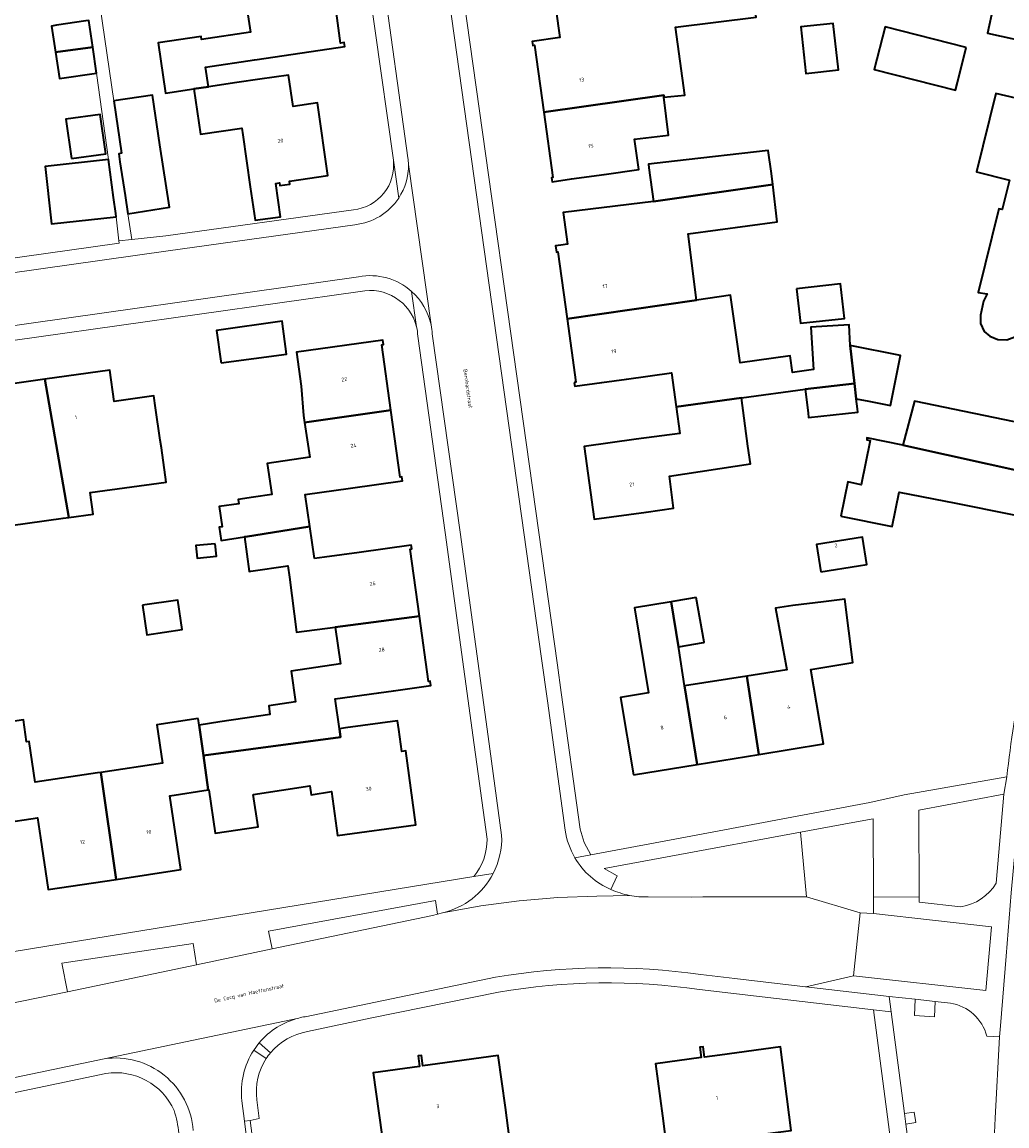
# Model space of a CAD drawing. Header units: metres. Extents: x 201541 to 204988, y 387833 to 394342.
# Tile 164 of 214: x 203484 to 203578, y 391738 to 391843. Entities that reach past the tile are written whole.
import ezdxf
from ezdxf.enums import TextEntityAlignment as Align

# ---------------------------------------------------------------- set-up
doc = ezdxf.new("R2010")
doc.units = ezdxf.units.M
doc.layers.get('Defpoints').update_dxf_attribs({"lineweight": 25})
for name, color, linetype, lineweight in [('B-WE-GR-BEPLANTING_CULTUUR_BODEMBEDEKKER-GV', 90, 'Continuous', 18), ('B-WE-OG-BEBOUWING-GV', 7, 'Continuous', 35), ('B-WE-OG-BEBOUWING-T18', 10, 'Continuous', 18), ('B-WE-OG-BEBOUWING_SCHUUR-GV', 7, 'Continuous', 35), ('B-WE-OG-TERREIN_ERF-GV', 7, 'Continuous', 18), ('B-WE-VH-VERHARDING_ASFALT-GV', 252, 'Continuous', 18), ('B-WE-VH-VERHARDING_BETONSTRAATSTEEN-GV', 252, 'Continuous', 18), ('B-WE-VH-VERHARDING_OPEN-GV', 252, 'Continuous', 18), ('B-WE-VH-VERHARDING_TEGEL-GV', 252, 'Continuous', 18)]:
    doc.layers.add(name, color=color, linetype=linetype, lineweight=lineweight)
doc.styles.add('NLCS-ISO-M200-T18', font='NLCS-ISO.ttf', dxfattribs={"height": 0.36})

msp = doc.modelspace()

# ---------------------------------------------------------------- linework, layer by layer
at = {"layer": 'B-WE-GR-BEPLANTING_CULTUUR_BODEMBEDEKKER-GV'}
for points in [[(203577.253, 391760.7), (203577.989, 391769.174), (203569.882, 391767.658), (203569.905, 391759.379), (203569.906, 391758.867), (203573.894, 391758.445)], [(203544.078, 391759.378), (203548.217, 391759.372), (203549.304, 391759.379), (203559.164, 391759.391), (203558.6, 391765.562), (203546.243, 391763.272), (203539.895, 391762.094), (203541.125, 391761.395), (203540.54, 391760.094)], [(203572.889, 391749.26), (203571.427, 391749.421), (203571.384, 391747.935), (203569.464, 391748.063), (203569.538, 391749.629), (203567.055, 391749.902), (203567.248, 391748.428), (203568.519, 391738.723), (203569.449, 391738.849), (203569.594, 391737.879), (203568.65, 391737.722), (203569.812, 391728.85), (203575.109, 391729.543), (203576.812, 391730.562), (203576.813, 391730.59), (203577.158, 391738.283), (203577.586, 391746.045), (203576.37, 391746.103)]]:
    msp.add_lwpolyline(points, dxfattribs=at)
for points in [[(203559.164, 391759.391), (203564.288, 391757.873), (203565.557, 391757.786), (203565.554, 391759.37), (203565.541, 391766.836), (203563.578, 391766.484), (203558.6, 391765.562)], [(203508.235, 391754.427), (203523.536, 391757.601), (203523.993, 391757.75), (203523.802, 391759.053), (203507.911, 391756.1)], [(203488.729, 391750.32), (203501.028, 391752.92), (203500.729, 391754.931), (203488.2, 391753.066)]]:
    msp.add_lwpolyline(points, close=True, dxfattribs=at)
for points in [[(203540.54, 391760.094, 0.0597969), (203542.3, 391759.52)], [(203573.894, 391758.445, 0.229175), (203577.253, 391760.7)], [(203542.3, 391759.52, 0.0576297), (203544.078, 391759.378)], [(203576.37, 391746.103, 0.2956318), (203572.889, 391749.26)]]:
    msp.add_lwpolyline(points, format="xyb", dxfattribs=at)
at = {"layer": 'B-WE-OG-BEBOUWING-GV'}
for points in [[(203582.749, 391841.024), (203587.369, 391839.921), (203592.232, 391838.76), (203594.655, 391848.901), (203589.795, 391850.061), (203589.153, 391850.215), (203589.918, 391853.614), (203577.717, 391856.361), (203578.511, 391859.616), (203572.408, 391861.104), (203570.448, 391853.07), (203576.551, 391851.582), (203576.878, 391852.922), (203580.59, 391852.122), (203579.34, 391846.319), (203577.505, 391846.714), (203576.427, 391841.708), (203581.345, 391840.648), (203581.491, 391841.325)], [(203500.783, 391836.4), (203502.187, 391836.608), (203501.909, 391838.475), (203506.574, 391839.168), (203506.805, 391839.202), (203515.163, 391840.443), (203515.107, 391840.82), (203514.761, 391840.768), (203513.898, 391847.232), (203513.896, 391847.244), (203505.54, 391846.128), (203505.591, 391845.785), (203506.182, 391841.807), (203501.517, 391841.114), (203501.481, 391841.404), (203497.377, 391840.795), (203498.089, 391836)], [(203534.135, 391834.203), (203545.567, 391835.806), (203545.588, 391835.63), (203547.582, 391835.811), (203546.695, 391842.291), (203554.375, 391843.232), (203553.845, 391846.673), (203553.825, 391846.801), (203542.44, 391845.139), (203542.411, 391845.338), (203539.729, 391844.953), (203534.78, 391844.241), (203534.824, 391843.935), (203535.287, 391844.001), (203535.67, 391841.31), (203533.034, 391840.935), (203533.088, 391840.555), (203533.239, 391840.576)], [(203491.146, 391840.387), (203490.766, 391842.929), (203490.498, 391842.889), (203490.492, 391842.888), (203487.695, 391842.469), (203487.218, 391842.398), (203487.59, 391839.911)], [(203561.729, 391842.641), (203561.728, 391842.653), (203559.568, 391842.415), (203558.631, 391842.312), (203559.119, 391837.883), (203562.216, 391838.224)], [(203574.406, 391840.367), (203566.661, 391842.327), (203565.632, 391838.259), (203573.377, 391836.3), (203573.562, 391837.032)], [(203491.146, 391840.387), (203487.59, 391839.911), (203487.969, 391837.383), (203491.516, 391837.914)], [(203505.455, 391832.012), (203506.14, 391827.06), (203506.613, 391823.878), (203509.039, 391824.209), (203508.607, 391827.401), (203508.939, 391827.447), (203508.975, 391827.183), (203509.945, 391827.317), (203509.899, 391827.607), (203513.552, 391828.145), (203512.567, 391835.071), (203510.241, 391834.74), (203509.818, 391837.71), (203507.084, 391837.321), (203504.868, 391837.006), (203502.187, 391836.608), (203500.783, 391836.4), (203501.424, 391832.084), (203505.371, 391832.67)], [(203493.149, 391835.267), (203493.89, 391830.271), (203493.625, 391830.232), (203493.741, 391829.452), (203494.236, 391826.254), (203494.506, 391824.511), (203498.449, 391825.121), (203497.553, 391831.064), (203496.848, 391835.816)], [(203545.588, 391835.63), (203545.567, 391835.806), (203534.135, 391834.203), (203535.014, 391827.951), (203534.88, 391827.932), (203534.933, 391827.557), (203536.777, 391827.819), (203539.883, 391828.26), (203543.2, 391828.73), (203542.79, 391831.622), (203546.012, 391831.997)], [(203489.109, 391829.761), (203492.381, 391830.212), (203491.863, 391833.97), (203488.591, 391833.519)], [(203544.6, 391825.663), (203555.974, 391827.278), (203555.828, 391828.331), (203555.523, 391830.523), (203546.599, 391829.517), (203544.111, 391829.237), (203544.162, 391828.867)], [(203493.34, 391824.514), (203493.133, 391826.049), (203492.646, 391829.668), (203486.625, 391829.003), (203487.195, 391823.836), (203487.228, 391823.538), (203493.373, 391824.216)], [(203555.974, 391827.278), (203544.6, 391825.663), (203538.586, 391824.946), (203535.969, 391824.634), (203536.387, 391821.601), (203535.757, 391821.515), (203535.255, 391821.446), (203535.338, 391820.838), (203535.489, 391820.859), (203536.36, 391814.499), (203548.702, 391816.268), (203547.896, 391822.6), (203556.397, 391823.73)], [(203558.239, 391817.357), (203558.599, 391814.061), (203562.789, 391814.521), (203562.425, 391817.821)], [(203537.036, 391808.418), (203537.084, 391808.07), (203539.674, 391808.425), (203542.029, 391808.747), (203546.31, 391809.332), (203546.752, 391806.085), (203552.99, 391806.946), (203559.041, 391807.781), (203563.754, 391808.327), (203563.334, 391811.959), (203563.258, 391813.919), (203559.576, 391813.701), (203559.853, 391809.658), (203557.836, 391809.368), (203557.608, 391810.955), (203552.848, 391810.282), (203551.923, 391816.73), (203548.702, 391816.268), (203536.36, 391814.499), (203537.19, 391808.439)], [(203503.386, 391810.297), (203509.617, 391811.109), (203509.204, 391814.279), (203502.94, 391813.373), (203503.363, 391810.456)], [(203511.25, 391805.259), (203511.345, 391804.617), (203519.569, 391805.789), (203518.704, 391812.005), (203518.86, 391812.027), (203518.803, 391812.438), (203510.565, 391811.318), (203511.006, 391808.08)], [(203563.754, 391808.327), (203563.923, 391806.871), (203565.107, 391806.633), (203567.192, 391806.215), (203568.15, 391810.994), (203563.334, 391811.959)], [(203486.564, 391808.728), (203488.87, 391795.547), (203491.181, 391795.863), (203490.9, 391797.918), (203498.15, 391798.908), (203497.684, 391802.183), (203497.58, 391802.919), (203497.143, 391805.993), (203496.981, 391807.134), (203493.194, 391806.596), (203492.766, 391809.608)], [(203477.539, 391798.584), (203477.66, 391798.601), (203478.588, 391792.119), (203478.609, 391792.123), (203478.782, 391791.123), (203481.714, 391791.523), (203481.562, 391792.642), (203481.742, 391792.666), (203481.486, 391794.539), (203488.315, 391795.472), (203488.87, 391795.547), (203486.564, 391808.728), (203480.104, 391807.811), (203480.537, 391804.875), (203476.719, 391804.329), (203477.428, 391799.369)], [(203563.754, 391808.327), (203559.041, 391807.781), (203559.325, 391805.512), (203559.38, 391805.075), (203564.067, 391805.606), (203564.031, 391805.92), (203563.923, 391806.871)], [(203542.944, 391803.004), (203537.99, 391802.329), (203538.934, 391795.397), (203543.888, 391796.071), (203546.515, 391796.428), (203546.12, 391799.491), (203553.826, 391800.665), (203553.598, 391802.346), (203552.99, 391806.946), (203546.752, 391806.085), (203547.095, 391803.569)], [(203584.713, 391798.832), (203585.542, 391802.98), (203585.609, 391803.302), (203569.463, 391806.649), (203568.345, 391802.454), (203568.369, 391802.45)], [(203511.345, 391804.617), (203511.833, 391801.301), (203507.778, 391800.704), (203508.215, 391797.736), (203506.456, 391797.477), (203505.016, 391797.265), (203505.076, 391796.859), (203503.196, 391796.583), (203503.477, 391794.671), (203503.207, 391794.631), (203503.395, 391793.354), (203505.611, 391793.703), (203505.704, 391793.718), (203511.845, 391794.688), (203511.397, 391797.746), (203515.711, 391798.343), (203520.664, 391799.029), (203520.61, 391799.419), (203520.459, 391799.398), (203519.569, 391805.789)], [(203562.443, 391795.685), (203567.341, 391794.68), (203568.017, 391797.974), (203573.395, 391796.911), (203583.668, 391794.847), (203583.901, 391794.77), (203584.713, 391798.832), (203568.369, 391802.45), (203568.345, 391802.454), (203564.921, 391803.141), (203564.938, 391802.943), (203565.252, 391802.879), (203564.389, 391798.678), (203563.111, 391798.94)], [(203512.293, 391791.63), (203511.845, 391794.688), (203505.704, 391793.718), (203505.611, 391793.703), (203506.046, 391790.41), (203506.216, 391790.435), (203509.743, 391790.952), (203509.888, 391789.855), (203510.578, 391784.627), (203514.246, 391785.103), (203522.284, 391786.147), (203521.403, 391792.545), (203521.55, 391792.566), (203521.5, 391792.92), (203516.549, 391792.226), (203513.251, 391791.764)], [(203560.553, 391790.381), (203564.128, 391790.949), (203564.923, 391791.076), (203564.52, 391793.668), (203560.139, 391792.987)], [(203495.899, 391787.193), (203496.301, 391784.378), (203499.655, 391784.858), (203499.252, 391787.673)], [(203542.678, 391771.024), (203548.765, 391772.012), (203547.55, 391779.493), (203547.015, 391783.067), (203546.992, 391783.205), (203546.281, 391787.519), (203542.796, 391786.945), (203544.133, 391778.844), (203541.46, 391778.403)], [(203548.656, 391787.913), (203547.729, 391787.758), (203546.436, 391787.545), (203546.281, 391787.519), (203546.992, 391783.205), (203549.374, 391783.64), (203549.434, 391783.651)], [(203557.882, 391787.145), (203556.235, 391786.892), (203556.695, 391784.326), (203557.287, 391781.028), (203553.485, 391780.429), (203554.641, 391772.966), (203560.798, 391773.965), (203560.422, 391776.204), (203559.606, 391781.064), (203563.582, 391781.737), (203562.846, 391787.749), (203560.787, 391787.501)], [(203501.284, 391775.765), (203501.693, 391772.847), (203514.758, 391774.604), (203514.65, 391775.41), (203514.256, 391778.25), (203518.425, 391778.835), (203519.801, 391779.028), (203523.377, 391779.529), (203523.32, 391779.938), (203523.143, 391779.913), (203522.284, 391786.147), (203514.246, 391785.103), (203514.769, 391781.603), (203510.047, 391780.898), (203510.482, 391777.981), (203507.918, 391777.598), (203508.041, 391776.772), (203503.256, 391776.059)], [(203548.765, 391772.012), (203554.641, 391772.966), (203553.485, 391780.429), (203547.55, 391779.493)], [(203486.167, 391765.021), (203486.913, 391760.077), (203493.368, 391761.051), (203491.902, 391771.247), (203491.608, 391771.203), (203485.668, 391770.313), (203485.085, 391774.206), (203484.844, 391774.17), (203484.54, 391776.249), (203480.957, 391775.725), (203481.263, 391773.633), (203482.325, 391766.375), (203482.482, 391766.399), (203485.882, 391766.908)], [(203501.198, 391776.376), (203497.25, 391775.786), (203497.797, 391772.13), (203491.902, 391771.247), (203493.368, 391761.051), (203499.558, 391761.985), (203498.496, 391769.025), (203502.152, 391769.577), (203501.693, 391772.847), (203501.284, 391775.765)], [(203506.441, 391769.143), (203511.836, 391769.958), (203511.962, 391769.127), (203513.895, 391769.419), (203514.465, 391765.231), (203521.939, 391766.248), (203520.987, 391773.299), (203520.604, 391773.245), (203520.312, 391775.351), (203520.197, 391776.18), (203515.245, 391775.493), (203514.65, 391775.41), (203514.758, 391774.604), (203501.693, 391772.847), (203502.152, 391769.577), (203502.204, 391769.585), (203502.827, 391765.451), (203506.914, 391766.052)], [(203552.749, 391736.486), (203557.708, 391737.118), (203556.694, 391745.077), (203550.919, 391744.304), (203549.465, 391744.11), (203549.332, 391745.104), (203549.02, 391745.061), (203549.153, 391744.068), (203544.774, 391743.482), (203545.438, 391738.527), (203545.838, 391735.529)], [(203523.931, 391735.395), (203530.877, 391736.342), (203530.473, 391739.302), (203529.794, 391744.256), (203524, 391743.463), (203522.607, 391743.272), (203522.471, 391744.265), (203522.164, 391744.231), (203522.301, 391743.23), (203517.888, 391742.626), (203518.978, 391734.713)]]:
    msp.add_lwpolyline(points, close=True, dxfattribs=at)
msp.add_lwpolyline([(203582.945, 391834.633), (203577.232, 391835.974), (203575.366, 391828.509), (203578.52, 391827.72), (203577.814, 391824.897), (203577.517, 391824.971), (203575.526, 391817.007), (203576.391, 391816.856), (203576.055, 391816.164), (203575.756, 391814.822), (203575.773, 391814.032), (203576.111, 391813.282), (203576.65, 391812.82), (203577.422, 391812.514), (203578.277, 391812.495), (203579.034, 391812.782)], dxfattribs=at)
at = {"layer": 'B-WE-OG-BEBOUWING_SCHUUR-GV'}
msp.add_lwpolyline([(203502.821, 391793.054), (203500.977, 391792.869), (203501.097, 391791.667), (203502.941, 391791.852)], close=True, dxfattribs=at)
at = {"layer": 'B-WE-OG-TERREIN_ERF-GV'}
for points in [[(203532.333, 391903.772), (203518.559, 391901.864), (203520.883, 391885.57), (203524.427, 391859.854), (203535.439, 391781.468), (203535.8, 391778.857), (203537.597, 391765.839), (203537.973, 391764.557), (203538.624, 391763.392), (203546.109, 391764.784), (203565.22, 391768.382), (203568.499, 391769.108), (203578.28, 391770.827)], [(203519.799, 391829.623), (203516.331, 391854.29), (203514.06, 391870.599)], [(203491.172, 391848.811), (203493.149, 391835.267), (203496.848, 391835.816), (203497.553, 391831.064), (203498.449, 391825.121), (203494.506, 391824.511), (203494.887, 391822.05), (203498.125, 391822.414), (203516.002, 391824.887)], [(203513.898, 391847.232), (203514.761, 391840.768), (203515.107, 391840.82), (203515.163, 391840.443), (203506.805, 391839.202), (203506.574, 391839.168), (203501.909, 391838.475), (203502.187, 391836.608), (203504.868, 391837.006), (203507.084, 391837.321), (203509.818, 391837.71), (203510.241, 391834.74), (203512.567, 391835.071), (203513.552, 391828.145), (203509.899, 391827.607), (203509.945, 391827.317), (203508.975, 391827.183), (203508.939, 391827.447), (203508.607, 391827.401), (203509.039, 391824.209), (203506.613, 391823.878), (203506.14, 391827.06), (203505.455, 391832.012), (203505.371, 391832.67), (203501.424, 391832.084), (203500.783, 391836.4), (203498.089, 391836), (203497.377, 391840.795), (203501.481, 391841.404), (203501.517, 391841.114), (203506.182, 391841.807), (203505.591, 391845.785)], [(203562.443, 391795.685), (203563.111, 391798.94), (203564.389, 391798.678), (203565.252, 391802.879), (203564.938, 391802.943), (203564.921, 391803.141), (203568.345, 391802.454), (203569.463, 391806.649), (203585.609, 391803.302), (203585.542, 391802.98), (203586.537, 391802.553), (203586.677, 391802.896), (203588.262, 391806.773), (203588.43, 391807.183), (203589.633, 391810.272), (203589.418, 391810.302), (203590.501, 391814.569), (203590.586, 391814.903), (203592.407, 391820.678), (203593.801, 391825.722), (203594.279, 391827.474), (203594.499, 391828.28), (203595.729, 391832.787), (203599.112, 391845.013)], [(203554.375, 391843.232), (203546.695, 391842.291), (203547.582, 391835.811), (203545.588, 391835.63), (203546.012, 391831.997), (203542.79, 391831.622), (203543.2, 391828.73), (203539.883, 391828.26), (203536.777, 391827.819), (203534.933, 391827.557), (203534.88, 391827.932), (203535.014, 391827.951), (203534.135, 391834.203), (203533.239, 391840.576), (203533.088, 391840.555), (203533.034, 391840.935), (203535.67, 391841.31), (203535.287, 391844.001)], [(203470.634, 391818.473), (203493.651, 391821.699), (203493.627, 391821.911), (203493.373, 391824.216), (203487.228, 391823.538), (203487.195, 391823.836), (203486.625, 391829.003), (203492.646, 391829.668), (203491.516, 391837.914), (203487.969, 391837.383), (203487.59, 391839.911), (203487.218, 391842.398), (203487.695, 391842.469), (203490.492, 391842.888)], [(203579.034, 391812.782), (203578.277, 391812.495), (203577.422, 391812.514), (203576.65, 391812.82), (203576.111, 391813.282), (203575.773, 391814.032), (203575.756, 391814.822), (203576.055, 391816.164), (203576.391, 391816.856), (203575.526, 391817.007), (203577.517, 391824.971), (203577.814, 391824.897), (203578.52, 391827.72), (203575.366, 391828.509), (203577.232, 391835.974), (203582.945, 391834.633)], [(203516.635, 391817.089), (203478.307, 391811.687)], [(203480.957, 391775.725), (203484.54, 391776.249), (203484.844, 391774.17), (203485.085, 391774.206), (203485.668, 391770.313), (203491.608, 391771.203), (203491.902, 391771.247), (203497.797, 391772.13), (203497.25, 391775.786), (203501.198, 391776.376), (203501.284, 391775.765), (203503.256, 391776.059), (203508.041, 391776.772), (203507.918, 391777.598), (203510.482, 391777.981), (203510.047, 391780.898), (203514.769, 391781.603), (203514.246, 391785.103), (203510.578, 391784.627), (203509.888, 391789.855), (203509.743, 391790.952), (203506.216, 391790.435), (203506.046, 391790.41), (203505.611, 391793.703), (203503.395, 391793.354), (203503.207, 391794.631), (203503.477, 391794.671), (203503.196, 391796.583), (203505.076, 391796.859), (203505.016, 391797.265), (203506.456, 391797.477), (203508.215, 391797.736), (203507.778, 391800.704), (203511.833, 391801.301), (203511.345, 391804.617), (203511.25, 391805.259), (203511.006, 391808.08), (203510.565, 391811.318), (203518.803, 391812.438), (203518.86, 391812.027), (203518.704, 391812.005), (203519.569, 391805.789), (203520.459, 391799.398), (203520.61, 391799.419), (203520.664, 391799.029), (203515.711, 391798.343), (203511.397, 391797.746), (203511.845, 391794.688), (203512.293, 391791.63), (203513.251, 391791.764), (203516.549, 391792.226), (203521.5, 391792.92), (203521.55, 391792.566), (203521.403, 391792.545), (203522.284, 391786.147), (203523.143, 391779.913), (203523.32, 391779.938), (203523.377, 391779.529), (203519.801, 391779.028), (203518.425, 391778.835), (203514.256, 391778.25), (203514.65, 391775.41), (203515.245, 391775.493), (203520.197, 391776.18), (203520.312, 391775.351), (203520.604, 391773.245), (203520.987, 391773.299), (203521.939, 391766.248), (203514.465, 391765.231), (203513.895, 391769.419), (203511.962, 391769.127), (203511.836, 391769.958), (203506.441, 391769.143), (203506.914, 391766.052), (203502.827, 391765.451), (203502.204, 391769.585), (203502.152, 391769.577), (203498.496, 391769.025), (203499.558, 391761.985), (203493.368, 391761.051), (203486.913, 391760.077), (203486.167, 391765.021), (203485.882, 391766.908), (203482.482, 391766.399)], [(203528.725, 391764.885), (203527.497, 391773.89), (203524.741, 391794.106), (203522.13, 391812.824)], [(203480.104, 391807.811), (203486.564, 391808.728), (203492.766, 391809.608), (203493.194, 391806.596), (203496.981, 391807.134), (203497.143, 391805.993), (203497.58, 391802.919), (203497.684, 391802.183), (203498.15, 391798.908), (203490.9, 391797.918), (203491.181, 391795.863), (203488.87, 391795.547), (203488.315, 391795.472), (203481.486, 391794.539)], [(203429.416, 391803.404), (203429.999, 391799.345), (203437.346, 391747.034), (203463.95, 391750.968), (203527.455, 391761.315)], [(203582.309, 391790.653), (203582.362, 391790.824), (203582.958, 391792.759), (203583.668, 391794.847), (203573.395, 391796.911), (203568.017, 391797.974), (203567.341, 391794.68), (203562.443, 391795.685)], [(203576.754, 391670.418), (203576.086, 391669.854), (203575.53, 391674.15), (203575.79, 391674.246), (203575.675, 391675.314), (203575.376, 391675.259), (203573.91, 391685.885), (203573.903, 391685.934), (203573.426, 391689.427), (203571.316, 391704.891), (203571.177, 391705.909), (203570.847, 391708.492), (203570.7, 391709.59), (203568.507, 391726.011), (203565.556, 391748.625), (203551.969, 391750.22), (203548.968, 391750.556)], [(203529.814, 391750.3), (203517.736, 391747.856), (203511.613, 391746.535)], [(203492.398, 391742.544), (203455.398, 391734.782), (203444, 391732.425), (203439.67, 391730.059), (203438.122, 391725.622), (203441.691, 391699.587), (203441.828, 391698.634), (203444.264, 391697.008), (203447.151, 391675.79), (203457.367, 391601.887), (203457.823, 391598.944), (203458.27, 391596.001), (203458.001, 391595.938), (203458.41, 391593.882), (203458.721, 391593.939)], [(203506.799, 391740.037), (203507.006, 391738.269), (203506.141, 391738.08), (203506.742, 391733.432)]]:
    msp.add_lwpolyline(points, dxfattribs=at)
for points in [[(203587.369, 391839.921), (203582.749, 391841.024), (203581.491, 391841.325), (203581.345, 391840.648), (203576.427, 391841.708), (203577.505, 391846.714), (203579.34, 391846.319), (203580.59, 391852.122), (203576.878, 391852.922), (203576.551, 391851.582), (203570.448, 391853.07), (203572.408, 391861.104), (203578.511, 391859.616), (203577.717, 391856.361), (203589.918, 391853.614), (203589.153, 391850.215), (203589.795, 391850.061), (203594.655, 391848.901), (203592.232, 391838.76)], [(203559.568, 391842.415), (203561.728, 391842.653), (203561.729, 391842.641), (203562.216, 391838.224), (203559.119, 391837.883), (203558.631, 391842.312)], [(203573.562, 391837.032), (203573.377, 391836.3), (203565.632, 391838.259), (203566.661, 391842.327), (203574.406, 391840.367)], [(203491.863, 391833.97), (203492.381, 391830.212), (203489.109, 391829.761), (203488.591, 391833.519)], [(203563.923, 391806.871), (203564.031, 391805.92), (203564.067, 391805.606), (203559.38, 391805.075), (203559.325, 391805.512), (203559.041, 391807.781), (203552.99, 391806.946), (203553.598, 391802.346), (203553.826, 391800.665), (203546.12, 391799.491), (203546.515, 391796.428), (203543.888, 391796.071), (203538.934, 391795.397), (203537.99, 391802.329), (203542.944, 391803.004), (203547.095, 391803.569), (203546.752, 391806.085), (203546.31, 391809.332), (203542.029, 391808.747), (203539.674, 391808.425), (203537.084, 391808.07), (203537.036, 391808.418), (203537.19, 391808.439), (203536.36, 391814.499), (203535.489, 391820.859), (203535.338, 391820.838), (203535.255, 391821.446), (203535.757, 391821.515), (203536.387, 391821.601), (203535.969, 391824.634), (203538.586, 391824.946), (203544.6, 391825.663), (203544.162, 391828.867), (203544.111, 391829.237), (203546.599, 391829.517), (203555.523, 391830.523), (203555.828, 391828.331), (203555.974, 391827.278), (203556.397, 391823.73), (203547.896, 391822.6), (203548.702, 391816.268), (203551.923, 391816.73), (203552.848, 391810.282), (203557.608, 391810.955), (203557.836, 391809.368), (203559.853, 391809.658), (203559.576, 391813.701), (203563.258, 391813.919), (203563.334, 391811.959), (203568.15, 391810.994), (203567.192, 391806.215), (203565.107, 391806.633)], [(203558.239, 391817.357), (203562.425, 391817.821), (203562.789, 391814.521), (203558.599, 391814.061)], [(203503.363, 391810.456), (203502.94, 391813.373), (203509.204, 391814.279), (203509.617, 391811.109), (203503.386, 391810.297)], [(203560.553, 391790.381), (203560.139, 391792.987), (203564.52, 391793.668), (203564.923, 391791.076), (203564.128, 391790.949)], [(203495.899, 391787.193), (203499.252, 391787.673), (203499.655, 391784.858), (203496.301, 391784.378)], [(203557.882, 391787.145), (203560.787, 391787.501), (203562.846, 391787.749), (203563.582, 391781.737), (203559.606, 391781.064), (203560.422, 391776.204), (203560.798, 391773.965), (203554.641, 391772.966), (203548.765, 391772.012), (203542.678, 391771.024), (203541.46, 391778.403), (203544.133, 391778.844), (203542.796, 391786.945), (203546.281, 391787.519), (203546.436, 391787.545), (203547.729, 391787.758), (203548.656, 391787.913), (203549.434, 391783.651), (203549.374, 391783.64), (203546.992, 391783.205), (203547.015, 391783.067), (203547.55, 391779.493), (203553.485, 391780.429), (203557.287, 391781.028), (203556.695, 391784.326), (203556.235, 391786.892)], [(203557.708, 391737.118), (203552.749, 391736.486), (203545.838, 391735.529), (203545.438, 391738.527), (203544.774, 391743.482), (203549.153, 391744.068), (203549.02, 391745.061), (203549.332, 391745.104), (203549.465, 391744.11), (203550.919, 391744.304), (203556.694, 391745.077)], [(203523.931, 391735.395), (203518.978, 391734.713), (203517.888, 391742.626), (203522.301, 391743.23), (203522.164, 391744.231), (203522.471, 391744.265), (203522.607, 391743.272), (203524, 391743.463), (203529.794, 391744.256), (203530.473, 391739.302), (203530.877, 391736.342)]]:
    msp.add_lwpolyline(points, close=True, dxfattribs=at)
for points in [[(203516.002, 391824.887, 0.4191881), (203519.799, 391829.623)], [(203522.006, 391813.714, 0.4062121), (203516.635, 391817.089)], [(203522.13, 391812.824, 0.0491113), (203522.006, 391813.714)], [(203578.28, 391770.827, -0.0462293), (203582.309, 391790.653)], [(203527.455, 391761.315, 0.1788032), (203528.725, 391764.885)], [(203548.968, 391750.556, 0.0790448), (203529.814, 391750.3)], [(203511.613, 391746.535, 0.1809742), (203508.086, 391744.521)], [(203508.086, 391744.521, 0.0291265), (203507.685, 391743.978)], [(203507.685, 391743.978, 0.1796406), (203506.799, 391740.037)], [(203498.9, 391739.02, 0.33978), (203492.398, 391742.544)], [(203499.35, 391736.858, 0.0504273), (203498.9, 391739.02)]]:
    msp.add_lwpolyline(points, format="xyb", dxfattribs=at)
at = {"layer": 'B-WE-VH-VERHARDING_ASFALT-GV'}
for points in [[(203536.182, 391765.73), (203534.48, 391778.067), (203533.924, 391782.095), (203524.648, 391848.343), (203518.731, 391847.537), (203521.191, 391829.842)], [(203521.237, 391829.195), (203523.394, 391813.91)], [(203523.394, 391813.91), (203521.237, 391829.195)], [(203516.131, 391823.462), (203498.326, 391820.962)], [(203498.326, 391820.962), (203470.654, 391817.051), (203454.432, 391814.788)], [(203433.413, 391806.739), (203435.292, 391807.019), (203478.284, 391813.074), (203516.486, 391818.5)], [(203523.512, 391813.055), (203526.164, 391794.15), (203528.831, 391774.688), (203530.122, 391765.268)], [(203579.433, 391768.045), (203578.691, 391759.778), (203578.221, 391753.734), (203577.682, 391747.087), (203577.586, 391746.045), (203577.158, 391738.283), (203576.813, 391730.59), (203576.812, 391730.562), (203576.635, 391725.55), (203576.509, 391717.804), (203576.474, 391710.055), (203576.475, 391709.904), (203576.478, 391709.511), (203576.512, 391704.514), (203576.977, 391690.994), (203577.156, 391686.206), (203577.161, 391686.084)], [(203542.3, 391759.52), (203539.192, 391759.463), (203535.491, 391759.325), (203531.8, 391759.013), (203528.129, 391758.526), (203524.493, 391757.87), (203524.486, 391757.868), (203523.993, 391757.75), (203523.536, 391757.601), (203508.235, 391754.427), (203501.028, 391752.92), (203488.729, 391750.32), (203481.412, 391748.84), (203468.987, 391746.275), (203461.014, 391744.565), (203453.378, 391742.943), (203444.373, 391741.049), (203445.694, 391734.206), (203455.27, 391736.21), (203492.226, 391743.95), (203510.79, 391747.836)], [(203524.493, 391757.87), (203528.129, 391758.526), (203531.8, 391759.013), (203535.491, 391759.325), (203539.192, 391759.463), (203542.3, 391759.52)], [(203564.288, 391757.873), (203559.164, 391759.391), (203549.304, 391759.379), (203548.217, 391759.372), (203544.078, 391759.378)], [(203549.097, 391751.972), (203552.339, 391751.601), (203559.094, 391750.796), (203559.104, 391750.798), (203563.656, 391751.851), (203564.288, 391757.873)], [(203511.393, 391747.962), (203517.332, 391749.176), (203529.546, 391751.717)], [(203510.79, 391747.836), (203492.226, 391743.95)], [(203508.849, 391674.469), (203513.831, 391675.132), (203512.335, 391686.592), (203509.742, 391706.468), (203509.611, 391707.475), (203506.197, 391733.361), (203505.599, 391738.001), (203505.359, 391739.944)]]:
    msp.add_lwpolyline(points, dxfattribs=at)
for points in [[(203521.191, 391829.842, -0.0282284), (203521.237, 391829.195)], [(203521.237, 391829.195, -0.1499391), (203520.308, 391825.999)], [(203520.308, 391825.999, -0.2262113), (203516.131, 391823.462)], [(203516.486, 391818.5, -0.2325568), (203521.533, 391817.105)], [(203521.533, 391817.105, -0.1596547), (203523.394, 391813.91)], [(203523.394, 391813.91, -0.0355411), (203523.512, 391813.055)], [(203530.122, 391765.268, -0.1309353), (203529.301, 391761.602)], [(203537.103, 391763.109, -0.0967784), (203536.182, 391765.73)], [(203540.54, 391760.094, -0.161747), (203537.103, 391763.109)], [(203529.301, 391761.602, -0.2185432), (203524.493, 391757.87)], [(203542.3, 391759.52, -0.0597969), (203540.54, 391760.094)], [(203544.078, 391759.378, -0.0576297), (203542.3, 391759.52)], [(203529.546, 391751.717, -0.0787152), (203549.097, 391751.972)], [(203507.022, 391745.476, -0.1566375), (203510.79, 391747.836)], [(203510.79, 391747.836, -0.0207284), (203511.393, 391747.962)], [(203506.488, 391744.758, -0.0304569), (203507.022, 391745.476)], [(203505.359, 391739.944, -0.1751279), (203506.488, 391744.758)], [(203492.226, 391743.95, -0.4355571), (203500.716, 391737.105)]]:
    msp.add_lwpolyline(points, format="xyb", dxfattribs=at)
at = {"layer": 'B-WE-VH-VERHARDING_BETONSTRAATSTEEN-GV'}
msp.add_lwpolyline([(203565.557, 391757.786), (203564.288, 391757.873), (203563.656, 391751.851), (203576.269, 391750.466), (203576.818, 391756.521)], close=True, dxfattribs=at)
for points in [[(203507.022, 391745.476, 0.0304569), (203506.488, 391744.758)], [(203507.685, 391743.978, -0.0291265), (203508.086, 391744.521)]]:
    msp.add_lwpolyline(points, format="xyb", dxfattribs=at)
for points in [[(203508.086, 391744.521), (203507.022, 391745.476)], [(203506.488, 391744.758), (203507.685, 391743.978)], [(203506.742, 391733.432), (203506.141, 391738.08), (203505.599, 391738.001), (203506.197, 391733.361)]]:
    msp.add_lwpolyline(points, dxfattribs=at)
at = {"layer": 'B-WE-VH-VERHARDING_OPEN-GV'}
msp.add_lwpolyline([(203571.427, 391749.421), (203569.538, 391749.629), (203569.464, 391748.063), (203571.384, 391747.935)], close=True, dxfattribs=at)
at = {"layer": 'B-WE-VH-VERHARDING_TEGEL-GV'}
for points in [[(203518.668, 391916.385), (203514.44, 391915.789), (203514.116, 391915.546), (203514.043, 391915.15), (203514.291, 391912.724), (203516.428, 391907.568), (203519.461, 391885.477), (203523.105, 391859.318), (203523.189, 391858.763), (203523.98, 391853.116), (203524.648, 391848.343), (203533.924, 391782.095), (203534.48, 391778.067), (203536.182, 391765.73)], [(203537.103, 391763.109), (203538.624, 391763.392), (203537.973, 391764.557), (203537.597, 391765.839), (203535.8, 391778.857), (203535.439, 391781.468), (203524.427, 391859.854), (203520.883, 391885.57), (203518.559, 391901.864), (203518.499, 391902.36), (203518.126, 391905.442), (203518.066, 391905.938), (203517.215, 391912.37), (203520.377, 391912.793), (203520.71, 391910.85), (203521.287, 391910.918)], [(203514.06, 391870.599), (203516.331, 391854.29), (203519.799, 391829.623), (203520.308, 391825.999)], [(203490.766, 391842.929), (203491.146, 391840.387), (203491.516, 391837.914), (203492.646, 391829.668), (203493.133, 391826.049), (203493.34, 391824.514), (203493.373, 391824.216), (203493.627, 391821.911), (203494.887, 391822.05), (203494.506, 391824.511), (203494.236, 391826.254), (203493.741, 391829.452), (203493.625, 391830.232), (203493.89, 391830.271), (203493.149, 391835.267), (203491.172, 391848.811)], [(203521.191, 391829.842), (203518.731, 391847.537)], [(203520.308, 391825.999), (203519.799, 391829.623)], [(203516.002, 391824.887), (203498.125, 391822.414), (203494.887, 391822.05), (203493.627, 391821.911), (203493.651, 391821.699), (203470.634, 391818.473), (203467.269, 391818.065)], [(203470.654, 391817.051), (203498.326, 391820.962), (203516.131, 391823.462)], [(203516.486, 391818.5), (203478.284, 391813.074), (203435.292, 391807.019), (203433.413, 391806.739)], [(203441.876, 391806.533), (203452.651, 391808.057), (203478.307, 391811.687), (203516.635, 391817.089)], [(203521.533, 391817.105), (203522.006, 391813.714)], [(203522.006, 391813.714), (203521.533, 391817.105)], [(203522.13, 391812.824), (203524.741, 391794.106), (203527.497, 391773.89), (203528.725, 391764.885)], [(203530.122, 391765.268), (203528.831, 391774.688), (203526.164, 391794.15), (203523.512, 391813.055)], [(203565.554, 391759.37), (203569.905, 391759.379), (203569.882, 391767.658), (203577.989, 391769.174), (203578.28, 391770.827), (203568.499, 391769.108), (203565.22, 391768.382), (203546.109, 391764.784), (203538.624, 391763.392), (203537.103, 391763.109)], [(203578.28, 391770.827), (203577.989, 391769.174), (203577.253, 391760.7)], [(203576.37, 391746.103), (203577.586, 391746.045), (203577.682, 391747.087), (203578.221, 391753.734), (203578.691, 391759.778), (203579.433, 391768.045)], [(203540.54, 391760.094), (203541.125, 391761.395), (203539.895, 391762.094), (203546.243, 391763.272), (203558.6, 391765.562), (203563.578, 391766.484), (203565.541, 391766.836), (203565.554, 391759.37)], [(203529.301, 391761.602), (203527.455, 391761.315), (203463.95, 391750.968), (203437.346, 391747.034), (203437.485, 391745.455)], [(203527.455, 391761.315), (203529.301, 391761.602)], [(203437.485, 391745.455), (203460.528, 391748.698), (203461.014, 391744.565), (203468.987, 391746.275), (203468.299, 391750.083), (203481.023, 391752.003), (203481.412, 391748.84), (203488.729, 391750.32), (203488.2, 391753.066), (203500.729, 391754.931), (203501.028, 391752.92), (203508.235, 391754.427), (203507.911, 391756.1), (203523.802, 391759.053), (203523.993, 391757.75), (203524.486, 391757.868), (203524.493, 391757.87)], [(203573.894, 391758.445), (203569.906, 391758.867), (203569.905, 391759.379), (203565.554, 391759.37), (203565.557, 391757.786)], [(203565.557, 391757.786), (203576.818, 391756.521), (203576.269, 391750.466), (203563.656, 391751.851), (203559.104, 391750.798), (203567.055, 391749.902), (203569.538, 391749.629), (203571.427, 391749.421), (203572.889, 391749.26)], [(203529.546, 391751.717), (203517.332, 391749.176), (203511.393, 391747.962)], [(203548.968, 391750.556), (203551.969, 391750.22), (203565.556, 391748.625), (203567.248, 391748.428), (203567.055, 391749.902), (203559.104, 391750.798), (203559.094, 391750.796), (203552.339, 391751.601), (203549.097, 391751.972)], [(203511.613, 391746.535), (203517.736, 391747.856), (203529.814, 391750.3)], [(203507.022, 391745.476), (203508.086, 391744.521)], [(203507.685, 391743.978), (203506.488, 391744.758)], [(203492.226, 391743.95), (203455.27, 391736.21)], [(203439.796, 391732.13), (203439.67, 391730.059), (203444, 391732.425), (203455.398, 391734.782), (203492.398, 391742.544)], [(203505.359, 391739.944), (203505.599, 391738.001)], [(203505.599, 391738.001), (203506.141, 391738.08), (203507.006, 391738.269), (203506.799, 391740.037)]]:
    msp.add_lwpolyline(points, dxfattribs=at)
for points in [[(203519.799, 391829.623, -0.4191881), (203516.002, 391824.887)], [(203521.237, 391829.195, 0.0282284), (203521.191, 391829.842)], [(203520.308, 391825.999, 0.1499391), (203521.237, 391829.195)], [(203516.131, 391823.462, 0.2262113), (203520.308, 391825.999)], [(203521.533, 391817.105, 0.2325568), (203516.486, 391818.5)], [(203516.635, 391817.089, -0.4062121), (203522.006, 391813.714)], [(203523.394, 391813.91, 0.1596547), (203521.533, 391817.105)], [(203522.006, 391813.714, -0.0491113), (203522.13, 391812.824)], [(203523.512, 391813.055, 0.0355411), (203523.394, 391813.91)], [(203582.309, 391790.653, 0.0462293), (203578.28, 391770.827)], [(203529.301, 391761.602, 0.1309353), (203530.122, 391765.268)], [(203536.182, 391765.73, 0.0967784), (203537.103, 391763.109)], [(203528.725, 391764.885, -0.1788032), (203527.455, 391761.315)], [(203537.103, 391763.109, 0.161747), (203540.54, 391760.094)], [(203524.493, 391757.87, 0.2185432), (203529.301, 391761.602)], [(203577.253, 391760.7, -0.229175), (203573.894, 391758.445)], [(203549.097, 391751.972, 0.0787152), (203529.546, 391751.717)], [(203529.814, 391750.3, -0.0790448), (203548.968, 391750.556)], [(203572.889, 391749.26, -0.2956318), (203576.37, 391746.103)], [(203510.79, 391747.836, 0.1566375), (203507.022, 391745.476)], [(203511.393, 391747.962, 0.0207284), (203510.79, 391747.836)], [(203508.086, 391744.521, -0.1809742), (203511.613, 391746.535)], [(203506.488, 391744.758, 0.1751279), (203505.359, 391739.944)], [(203500.716, 391737.105, 0.4355571), (203492.226, 391743.95)], [(203506.799, 391740.037, -0.1796406), (203507.685, 391743.978)], [(203492.398, 391742.544, -0.33978), (203498.9, 391739.02)], [(203498.9, 391739.02, -0.0504273), (203499.35, 391736.858)]]:
    msp.add_lwpolyline(points, format="xyb", dxfattribs=at)
for points in [[(203572.335, 391709.59), (203570.187, 391725.99), (203570.184, 391726.009), (203569.812, 391728.85), (203568.65, 391737.722), (203568.519, 391738.723), (203567.248, 391748.428), (203565.556, 391748.625), (203568.507, 391726.011), (203570.7, 391709.59)], [(203568.519, 391738.723), (203568.65, 391737.722), (203569.594, 391737.879), (203569.449, 391738.849)]]:
    msp.add_lwpolyline(points, close=True, dxfattribs=at)

# ---------------------------------------------------------------- texts
at = {"layer": 'B-WE-OG-BEBOUWING-T18', "style": 'NLCS-ISO-M200-T18'}
for s, rotation, p in [('13', 8, (203537.742, 391837.28)), ('20', 8, (203509.04, 391831.462)), ('15', 8, (203538.629, 391830.967)), ('17', 7.8, (203539.973, 391817.6)), ('19', 7.8, (203540.823, 391811.391)), ('22', 7.9, (203515.123, 391808.719)), ('1', 8, (203489.536, 391805.11)), ('24', 7.9, (203516, 391802.416)), ('21', 7.7, (203542.52, 391798.706)), ('2', 9.2, (203561.995, 391792.888)), ('26', 7.8, (203517.819, 391789.252)), ('28', 7.8, (203518.688, 391782.943)), ('4', 9.2, (203557.484, 391777.48)), ('6', 9.2, (203551.437, 391776.498)), ('8', 9.2, (203545.404, 391775.519)), ('30', 7.6, (203517.439, 391769.681)), ('10', 8.5, (203496.494, 391765.568)), ('12', 8.5, (203490.172, 391764.614)), ('1', 7.6, (203550.638, 391740.231)), ('3', 7.8, (203524.035, 391739.43))]:
    msp.add_text(s, height=0.36, rotation=rotation, dxfattribs=at).set_placement(p, align=Align.MIDDLE)
at = {"layer": 'Defpoints', "color": 250, "style": 'NLCS-ISO-M200-T18'}
for s, rotation, p in [('Bernhardstraat', 277.9, (203526.904, 391807.83)), ('De Cocq van Haeftenstraat', 12.3, (203506.059, 391750.152))]:
    msp.add_text(s, height=0.36, rotation=rotation, dxfattribs=at).set_placement(p, align=Align.MIDDLE)

doc.saveas('drawing.dxf')
